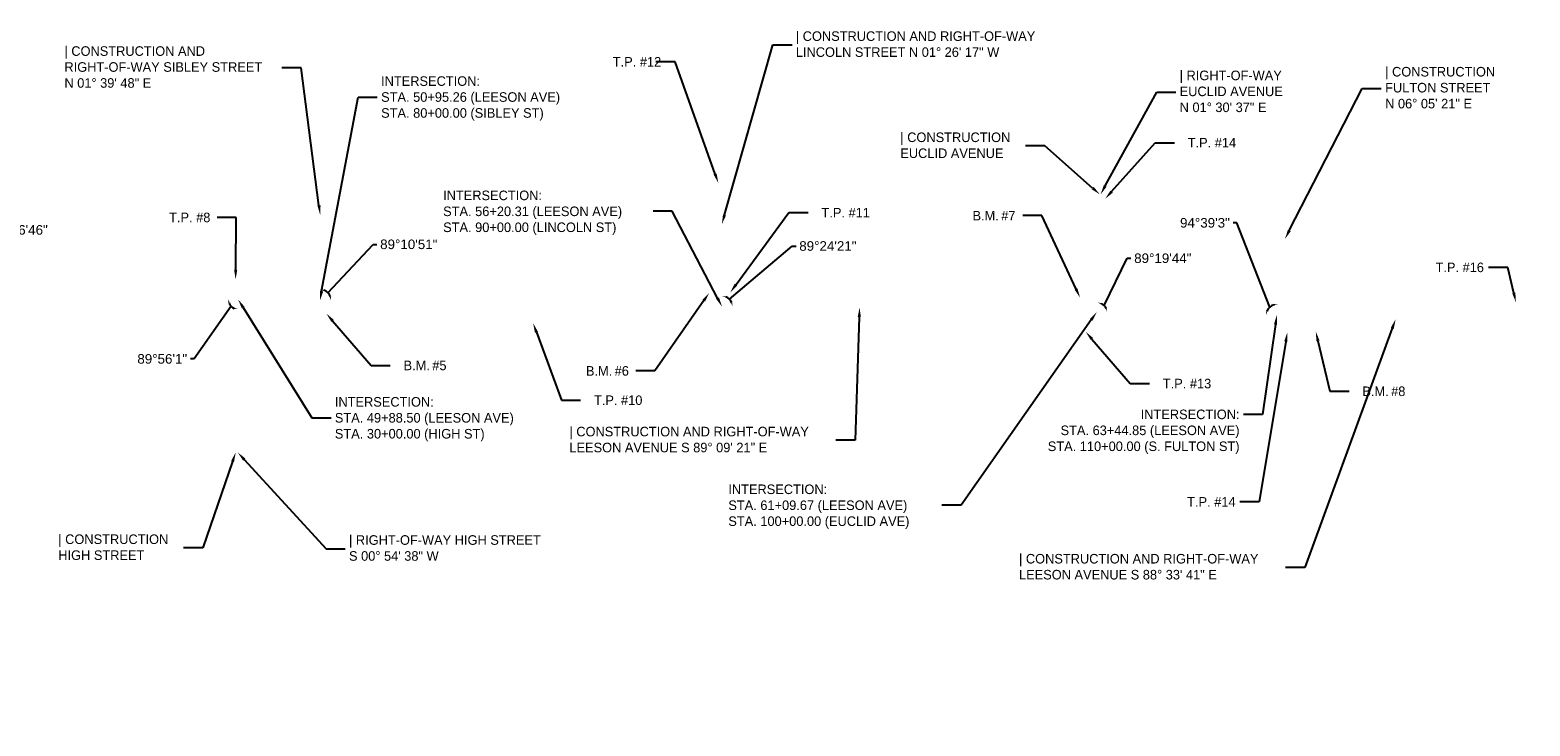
# Model space of a CAD drawing. Header units: feet. Extents: x 1385450 to 1391125, y 443935 to 447530.
# Tile 5 of 5: x 1389167 to 1391125, y 446597 to 447506. Entities that reach past the tile are written whole.
import ezdxf
from ezdxf import colors
from ezdxf.entities.mleader import LeaderData, LeaderLine
from ezdxf.math import Vec2, Vec3

# ---------------------------------------------------------------- set-up
doc = ezdxf.new("R2010")
doc.units = ezdxf.units.FT
doc.header["$MEASUREMENT"] = 0
doc.styles.add('Slanted-Normal', font='font31.shx', dxfattribs={"height": 0.14})
doc.styles.get("Standard").update_dxf_attribs({"font": 'arial.ttf'})
doc.dimstyles.get("Standard").update_dxf_attribs({"dimtxt": 0.18, "dimasz": 0.18, "dimexe": 0.18, "dimexo": 0.0625, "dimgap": 0.09, "dimtad": 0, "dimtih": 1, "dimtoh": 1, "dimdec": 4, "dimzin": 0, "dimdsep": 46, "dimtxsty": 'Standard', "dimcen": 0.09, "dimadec": 0, "dimazin": 0, "dimtfac": 1, "dimtdec": 4, "dimtofl": 0, "dimtmove": 0, "dimatfit": 3, "dimfxl": 1, "dimtolj": 1, "dimtzin": 0, "dimarcsym": 0})

# ---------------------------------------------------------------- blocks, each defined once
blk = doc.blocks.new('*D12')
at = {"color": 0, "lineweight": -2, "transparency": 16777216}
for p, q in [((1388450.3, 447180.7), (1388483.4, 447298.9)), ((1388483.4, 447298.9), (1388488.4, 447298.9))]:
    blk.add_line(p, q, dxfattribs=at)
blk.add_arc((1388438.3, 447169.1), 16.7, 16.3747, 71.6734, dxfattribs=at)
at = {"color": 0, "transparency": 16777216}
for points in [[(1388443.4, 447184.1), (1388443.7, 447185.7), (1388438.6, 447185.8)], [(1388455.1, 447173.9), (1388453.5, 447173.7), (1388455, 447168.8)]]:
    blk.add_solid(points, dxfattribs=at)
at = {"layer": 'Defpoints', "color": 0, "transparency": 16777216}
for p in [(1388444.8, 447504.6), (1388087.4, 447174.2), (1388438.3, 447169.1), (1388452.9, 447177.2), (1390741, 447135.1)]:
    blk.add_point(p, dxfattribs=at)
at = {"color": 0, "transparency": 16777216, "insert": (1388530.1, 447298.9), "char_height": 12.5, "attachment_point": 5}
blk.add_mtext('\\A1;89°44\'10"', dxfattribs=at)
blk = doc.blocks.new('*D13')
at = {"color": 0, "lineweight": -2, "transparency": 16777216}
for p, q in [((1388206.7, 447160), (1388142.3, 447102.7)), ((1388142.3, 447102.7), (1388137.3, 447102.7))]:
    blk.add_line(p, q, dxfattribs=at)
blk.add_arc((1388219.4, 447172.3), 17.6, 195.4583, 252.8535, dxfattribs=at)
at = {"color": 0, "transparency": 16777216}
for points in [[(1388201.5, 447167.5), (1388203.2, 447167.7), (1388201.7, 447172.6)], [(1388214.3, 447156.3), (1388214, 447154.6), (1388219.1, 447154.7)]]:
    blk.add_solid(points, dxfattribs=at)
at = {"layer": 'Defpoints', "color": 0, "transparency": 16777216}
for p in [(1388087.4, 447174.2), (1388219.4, 447172.3), (1388210.3, 447157.2), (1390741, 447135.1), (1388216.4, 446972.1)]:
    blk.add_point(p, dxfattribs=at)
at = {"color": 0, "transparency": 16777216, "insert": (1388105.3, 447102.7), "char_height": 12.5, "attachment_point": 5}
blk.add_mtext('\\A1;90°0\'0"', dxfattribs=at)
blk = doc.blocks.new('*D15')
at = {"color": 0, "lineweight": -2, "transparency": 16777216}
for p, q in [((1389071.6, 447148.7), (1388990.1, 446983.1)), ((1388990.1, 446983.1), (1388985.1, 446983.1))]:
    blk.add_line(p, q, dxfattribs=at)
blk.add_arc((1389083, 447159.6), 15.7, 197.4401, 250.4916, dxfattribs=at)
at = {"color": 0, "transparency": 16777216}
for points in [[(1389067.1, 447154.7), (1389068.8, 447155), (1389067.2, 447159.8)], [(1389077.9, 447145.6), (1389077.6, 447143.9), (1389082.6, 447143.8)]]:
    blk.add_solid(points, dxfattribs=at)
at = {"layer": 'Defpoints', "color": 0, "transparency": 16777216}
for p in [(1388087.4, 447174.2), (1389083, 447159.6), (1389069.2, 447151.9), (1390741, 447135.1), (1389071, 446599.9)]:
    blk.add_point(p, dxfattribs=at)
at = {"color": 0, "transparency": 16777216, "insert": (1388943.4, 446983.1), "char_height": 12.5, "attachment_point": 5}
blk.add_mtext('\\A1;89°37\'11"', dxfattribs=at)
blk = doc.blocks.new('*D16')
at = {"color": 0, "lineweight": -2, "transparency": 16777216}
for p, q in [((1389098.1, 447170.4), (1389105.7, 447245.1)), ((1389105.7, 447245.1), (1389110.7, 447245.1))]:
    blk.add_line(p, q, dxfattribs=at)
blk.add_arc((1389086.7, 447159.5), 15.7, 17.4327, 70.3252, dxfattribs=at)
at = {"color": 0, "transparency": 16777216}
for points in [[(1389091.9, 447173.5), (1389092.2, 447175.2), (1389087.1, 447175.3)], [(1389102.6, 447164.4), (1389100.9, 447164.1), (1389102.5, 447159.3)]]:
    blk.add_solid(points, dxfattribs=at)
at = {"layer": 'Defpoints', "color": 0, "transparency": 16777216}
for p in [(1389094.9, 447494.3), (1388087.4, 447174.2), (1389086.7, 447159.5), (1389100.5, 447167.1), (1390741, 447135.1)]:
    blk.add_point(p, dxfattribs=at)
at = {"color": 0, "transparency": 16777216, "insert": (1389152.4, 447245.1), "char_height": 12.5, "attachment_point": 5}
blk.add_mtext('\\A1;89°26\'46"', dxfattribs=at)
blk = doc.blocks.new('*D17')
at = {"color": 0, "lineweight": -2, "transparency": 16777216}
for p, q in [((1389429.2, 447145.5), (1389380.9, 447076.6)), ((1389380.9, 447076.6), (1389375.9, 447076.6))]:
    blk.add_line(p, q, dxfattribs=at)
blk.add_arc((1389438.3, 447154.3), 12.7, 201.9046, 246.3408, dxfattribs=at)
at = {"color": 0, "transparency": 16777216}
for points in [[(1389425.7, 447149.5), (1389427.3, 447149.8), (1389425.6, 447154.5)], [(1389433.3, 447143.5), (1389433, 447141.9), (1389438.1, 447141.7)]]:
    blk.add_solid(points, dxfattribs=at)
at = {"layer": 'Defpoints', "color": 0, "transparency": 16777216}
for p in [(1388087.4, 447174.2), (1389431.8, 447143.5), (1389438.3, 447154.3), (1390741, 447135.1), (1389429.7, 446616.6)]:
    blk.add_point(p, dxfattribs=at)
at = {"color": 0, "transparency": 16777216, "insert": (1389339.2, 447076.6), "char_height": 12.5, "attachment_point": 5}
blk.add_mtext('\\A1;89°56\'1"', dxfattribs=at)
blk = doc.blocks.new('*D18')
at = {"color": 0, "lineweight": -2, "transparency": 16777216}
for p, q in [((1389555.6, 447162.9), (1389614.5, 447226.3)), ((1389614.5, 447226.3), (1389619.5, 447226.3))]:
    blk.add_line(p, q, dxfattribs=at)
blk.add_arc((1389545, 447152.8), 14.7, 18.7931, 68.6996, dxfattribs=at)
at = {"color": 0, "transparency": 16777216}
for points in [[(1389550.2, 447165.6), (1389550.5, 447167.2), (1389545.4, 447167.4)], [(1389559.7, 447157.6), (1389558.1, 447157.4), (1389559.7, 447152.6)]]:
    blk.add_solid(points, dxfattribs=at)
at = {"layer": 'Defpoints', "color": 0, "transparency": 16777216}
for p in [(1389551.5, 447376.9), (1388087.4, 447174.2), (1389552.6, 447165.3), (1389545, 447152.8), (1390741, 447135.1)]:
    blk.add_point(p, dxfattribs=at)
at = {"color": 0, "transparency": 16777216, "insert": (1389661.1, 447226.3), "char_height": 12.5, "attachment_point": 5}
blk.add_mtext('\\A1;89°10\'51"', dxfattribs=at)
blk = doc.blocks.new('*D19')
at = {"color": 0, "lineweight": -2, "transparency": 16777216}
for p, q in [((1390079.9, 447154.5), (1390161.7, 447224.1)), ((1390161.7, 447224.1), (1390166.7, 447224.1))]:
    blk.add_line(p, q, dxfattribs=at)
blk.add_arc((1390070, 447145), 13.7, 20.202, 67.5158, dxfattribs=at)
at = {"color": 0, "transparency": 16777216}
for points in [[(1390075.1, 447156.9), (1390075.4, 447158.5), (1390070.3, 447158.7)], [(1390083.7, 447149.9), (1390082, 447149.6), (1390083.7, 447144.8)]]:
    blk.add_solid(points, dxfattribs=at)
at = {"layer": 'Defpoints', "color": 0, "transparency": 16777216}
for p in [(1390075.4, 447360.6), (1388087.4, 447174.2), (1390070, 447145), (1390077.1, 447156.7), (1390741, 447135.1)]:
    blk.add_point(p, dxfattribs=at)
at = {"color": 0, "transparency": 16777216, "insert": (1390208.3, 447224.1), "char_height": 12.5, "attachment_point": 5}
blk.add_mtext('\\A1;89°24\'21"', dxfattribs=at)
blk = doc.blocks.new('*D20')
at = {"color": 0, "lineweight": -2, "transparency": 16777216}
for p, q in [((1390569.1, 447146.3), (1390598.9, 447208.1)), ((1390598.9, 447208.1), (1390603.9, 447208.1))]:
    blk.add_line(p, q, dxfattribs=at)
blk.add_arc((1390560.3, 447137.8), 12.3, 22.6874, 64.9535, dxfattribs=at)
at = {"color": 0, "transparency": 16777216}
for points in [[(1390565.3, 447148.1), (1390565.7, 447149.7), (1390560.6, 447150.1)], [(1390572.4, 447142.7), (1390570.8, 447142.4), (1390572.5, 447137.6)]]:
    blk.add_solid(points, dxfattribs=at)
at = {"layer": 'Defpoints', "color": 0, "transparency": 16777216}
for p in [(1390567.2, 447399.9), (1388087.4, 447174.2), (1390566.7, 447148.3), (1390560.3, 447137.8), (1390741, 447135.1)]:
    blk.add_point(p, dxfattribs=at)
at = {"color": 0, "transparency": 16777216, "insert": (1390645.6, 447208.1), "char_height": 12.5, "attachment_point": 5}
blk.add_mtext('\\A1;89°19\'44"', dxfattribs=at)
blk = doc.blocks.new('*D21')
at = {"color": 0, "lineweight": -2, "transparency": 16777216}
for p, q in [((1390742.3, 447254.4), (1390737.3, 447254.4)), ((1390785.2, 447144.4), (1390742.3, 447254.4))]:
    blk.add_line(p, q, dxfattribs=at)
blk.add_arc((1390794.5, 447133.8), 14.1, 104.369, 158.1032, dxfattribs=at)
at = {"color": 0, "transparency": 16777216}
for points in [[(1390782.2, 447138.9), (1390780.6, 447139.2), (1390780.4, 447134.2)], [(1390790.9, 447148.3), (1390791, 447146.6), (1390796, 447147.8)]]:
    blk.add_solid(points, dxfattribs=at)
at = {"layer": 'Defpoints', "color": 0, "transparency": 16777216}
for p in [(1390805.9, 447241.3), (1390782.6, 447141.5), (1390741, 447135.1), (1390794.5, 447133.8), (1391125, 447125.5)]:
    blk.add_point(p, dxfattribs=at)
at = {"color": 0, "transparency": 16777216, "insert": (1390700.6, 447254.4), "char_height": 12.5, "attachment_point": 5}
blk.add_mtext('\\A1;94°39\'3"', dxfattribs=at)

msp = doc.modelspace()

# ---------------------------------------------------------------- dimensions: what is measured, and where the dimension line sits
for base, line1, line2, picture, middle in [((1388452.87356, 447177.18784), ((1388087.36503, 447174.24372), (1390740.96467, 447135.14996)), ((1388444.76426, 447504.55761), (1388438.27666, 447169.07397)), '*D12', (1388530.05083, 447298.93711)), ((1389100.51558, 447167.14508), ((1388087.36503, 447174.24372), (1390740.96467, 447135.14996)), ((1389086.74423, 447159.52052), (1389094.91465, 447494.30347)), '*D16', (1389152.37355, 447245.06502)), ((1390566.65434, 447148.28863), ((1388087.36503, 447174.24372), (1390740.96467, 447135.14996)), ((1390560.28646, 447137.81177), (1390567.21903, 447399.92551)), '*D20', (1390645.56603, 447208.06176)), ((1389552.64623, 447165.28379), ((1388087.36503, 447174.24372), (1390740.96467, 447135.14996)), ((1389545.01021, 447152.76918), (1389551.51794, 447376.87659)), '*D18', (1389661.12366, 447226.33507)), ((1390077.09893, 447156.73883), ((1388087.36503, 447174.24372), (1390740.96467, 447135.14996)), ((1390075.41015, 447360.55023), (1390069.99954, 447145.03485)), '*D19', (1390208.2922, 447224.05851)), ((1390782.64965, 447141.47158), ((1390740.96467, 447135.14996), (1391125.00775, 447125.50548)), ((1390794.45776, 447133.80658), (1390805.92203, 447241.27072)), '*D21', (1390700.57323, 447254.36533)), ((1388210.31056, 447157.16079), ((1388219.35071, 447172.29897), (1388216.40043, 446972.07071)), ((1388087.36503, 447174.24372), (1390740.96467, 447135.14996)), '*D13', (1388105.34996, 447102.7016)), ((1389069.2085, 447151.94074), ((1389071.00571, 446599.87771), (1389082.96662, 447159.57617)), ((1388087.36503, 447174.24372), (1390740.96467, 447135.14996)), '*D15', (1388943.4209, 446983.10069)), ((1389431.75168, 447143.46343), ((1389438.25933, 447154.34361), (1389429.71235, 446616.57888)), ((1388087.36503, 447174.24372), (1390740.96467, 447135.14996)), '*D17', (1389339.15291, 447076.62584))]:
    dim = msp.add_angular_dim_2l(base=base, line1=line1, line2=line2, dimstyle='Standard', override={"dimscale": 100, "dimtxt": 0.125, "dimasz": 0.05, "dimexe": 0.125, "dimexo": 0.05, "dimgap": 0.05, "dimaunit": 1, "dimadec": 3, "dimtmove": 1})
    dim.commit()
    dim.dimension.update_dxf_attribs({"geometry": picture, "text_midpoint": middle, "dimtype": 162})

# ---------------------------------------------------------------- leaders
ml = msp.add_multileader_mtext('Standard')
ml.set_content('| CONSTRUCTION AND RIGHT-OF-WAY\\PLINCOLN STREET N 01%%D 26\' 17" W', color=256, style='Slanted-Normal')
ml.set_leader_properties()
ml.build(insert=Vec2(0, 0))
ml.multileader.update_dxf_attribs({"text_left_attachment_type": 2, "text_right_attachment_type": 2, "dogleg_length": 0.25, "arrow_head_size": 12.5, "scale": 100})
ctx = ml.context
ctx.base_point, ctx.scale, ctx.char_height, ctx.arrow_head_size, ctx.landing_gap_size, ctx.plane_origin = Vec3(1390161.4451, 447486.99573), 100, 12.5, 12.5, 5, Vec3(1390069.90331, 447252.70881)
ctx.left_attachment, ctx.right_attachment = 2, 2
notes = []
notes.append((ctx, [(1, (1, 1, 0), (1390136.4451, 447486.99573), (1, 0), 25, [(0, [(1390069.90331, 447252.70881)], 0, [])])]))
ctx.mtext.insert, ctx.mtext.flow_direction = Vec3(1390166.4451, 447504.60486), 5
ml = msp.add_multileader_mtext('Standard')
ml.set_content('| CONSTRUCTION AND \\PRIGHT-OF-WAY SIBLEY STREET \\PN 01%%D 39\' 48" E', color=256, style='Slanted-Normal')
ml.set_leader_properties()
ml.build(insert=Vec2(0, 0))
ml.multileader.update_dxf_attribs({"text_left_attachment_type": 2, "text_right_attachment_type": 2, "dogleg_length": 0.25, "arrow_head_size": 12.5, "scale": 100})
ctx = ml.context
ctx.base_point, ctx.scale, ctx.char_height, ctx.arrow_head_size, ctx.landing_gap_size, ctx.plane_origin = Vec3(1389206.48158, 447457.08493), 100, 12.5, 12.5, 5, Vec3(1389545.46253, 447264.73915)
ctx.left_attachment, ctx.right_attachment = 2, 2
notes.append((ctx, [(0, (1, 1, 0), (1389520.44983, 447457.08493), (-1, 0), 25, [(0, [(1389545.46253, 447264.73915)], 0, [])])]))
ctx.mtext.insert, ctx.mtext.flow_direction = Vec3(1389211.48158, 447485.11072), 5
ml = msp.add_multileader_mtext('Standard')
ml.set_content('\\pxi-3,l5,t5;T.P. #12', color=256, style='Slanted-Normal')
ml.set_leader_properties()
ml.build(insert=Vec2(0, 0))
ml.multileader.update_dxf_attribs({"text_left_attachment_type": 2, "text_right_attachment_type": 2, "dogleg_length": 0.25, "arrow_head_size": 12.5, "scale": 100})
ctx = ml.context
ctx.base_point, ctx.scale, ctx.char_height, ctx.arrow_head_size, ctx.landing_gap_size, ctx.plane_origin = Vec3(1389897.44763, 447464.83427, 780.458), 100, 12.5, 12.5, 5, Vec3(1390065.25803, 447306.41672, 780.458)
ctx.left_attachment, ctx.right_attachment = 2, 2
notes.append((ctx, [(0, (1, 1, 0), (1390008.83652, 447464.83427, 780.458), (-1, 0), 25, [(0, [(1390065.25803, 447306.41672, 780.458)], 0, [])])]))
ctx.mtext.insert, ctx.mtext.flow_direction = Vec3(1389902.44763, 447471.08427, 780.458), 5
ml = msp.add_multileader_mtext('Standard')
ml.set_content('| RIGHT-OF-WAY\\PEUCLID AVENUE \\PN 01%%D 30\' 37" E', color=256, style='Slanted-Normal')
ml.set_leader_properties()
ml.build(insert=Vec2(0, 0))
ml.multileader.update_dxf_attribs({"text_left_attachment_type": 2, "text_right_attachment_type": 2, "dogleg_length": 0.25, "arrow_head_size": 12.5, "scale": 100})
ctx = ml.context
ctx.base_point, ctx.scale, ctx.char_height, ctx.arrow_head_size, ctx.landing_gap_size, ctx.plane_origin = Vec3(1390662.58456, 447425.27025), 100, 12.5, 12.5, 5, Vec3(1390563.36481, 447291.62017)
ctx.left_attachment, ctx.right_attachment = 2, 2
notes.append((ctx, [(1, (1, 1, 0), (1390637.58456, 447425.27025), (1, 0), 25, [(0, [(1390564.3538, 447291.59397)], 0, [])])]))
ctx.mtext.insert, ctx.mtext.flow_direction = Vec3(1390667.58456, 447453.29604), 5
ml = msp.add_multileader_mtext('Standard')
ml.set_content('| CONSTRUCTION\\PFULTON STREET\\PN 06%%D 05\' 21" E', color=256, style='Slanted-Normal')
ml.set_leader_properties()
ml.build(insert=Vec2(0, 0))
ml.multileader.update_dxf_attribs({"text_left_attachment_type": 2, "text_right_attachment_type": 2, "dogleg_length": 0.25, "arrow_head_size": 12.5, "scale": 100})
ctx = ml.context
ctx.base_point, ctx.scale, ctx.char_height, ctx.arrow_head_size, ctx.landing_gap_size, ctx.plane_origin = Vec3(1390930.89432, 447430.09927), 100, 12.5, 12.5, 5, Vec3(1390805.06557, 447233.24236)
ctx.left_attachment, ctx.right_attachment = 2, 2
notes.append((ctx, [(1, (1, 1, 0), (1390905.89432, 447430.09927), (1, 0), 25, [(0, [(1390805.06557, 447233.24236)], 0, [])])]))
ctx.mtext.insert, ctx.mtext.flow_direction = Vec3(1390935.89432, 447458.12507), 5
ml = msp.add_multileader_mtext('Standard')
ml.set_content('INTERSECTION:\\PSTA. 50+95.26 (LEESON AVE)\\PSTA. 80+00.00 (SIBLEY ST)', color=256, style='Slanted-Normal')
ml.set_leader_properties()
ml.build(insert=Vec2(0, 0))
ml.multileader.update_dxf_attribs({"text_left_attachment_type": 2, "text_right_attachment_type": 2, "dogleg_length": 0.25, "arrow_head_size": 12.5, "scale": 100})
ctx = ml.context
ctx.base_point, ctx.scale, ctx.char_height, ctx.arrow_head_size, ctx.landing_gap_size, ctx.plane_origin = Vec3(1389619.97688, 447418.81285), 100, 12.5, 12.5, 5, Vec3(1389545.01021, 447152.76918)
ctx.left_attachment, ctx.right_attachment = 2, 2
notes.append((ctx, [(1, (1, 1, 0), (1389594.97688, 447418.81285), (1, 0), 25, [(0, [(1389545.01021, 447152.76918)], 0, [])])]))
ctx.mtext.insert, ctx.mtext.flow_direction = Vec3(1389624.97688, 447445.89618), 5
ml = msp.add_multileader_mtext('Standard')
ml.set_content('| CONSTRUCTION\\PEUCLID AVENUE ', color=256, style='Slanted-Normal')
ml.set_leader_properties()
ml.build(insert=Vec2(0, 0))
ml.multileader.update_dxf_attribs({"text_left_attachment_type": 2, "text_right_attachment_type": 2, "dogleg_length": 0.25, "arrow_head_size": 12.5, "scale": 100})
ctx = ml.context
ctx.base_point, ctx.scale, ctx.char_height, ctx.arrow_head_size, ctx.landing_gap_size, ctx.plane_origin = Vec3(1390297.85895, 447354.84671), 100, 12.5, 12.5, 5, Vec3(1390561.55226, 447291.51023)
ctx.left_attachment, ctx.right_attachment = 2, 2
notes.append((ctx, [(0, (1, 1, 0), (1390491.48991, 447354.84671), (-1, 0), 25, [(0, [(1390563.36481, 447291.62017)], 0, [])])]))
ctx.mtext.insert, ctx.mtext.flow_direction = Vec3(1390302.85895, 447372.45584), 5
ml = msp.add_multileader_mtext('Standard')
ml.set_content('\\pxi-3,l4,t4;T.P. #14', color=256, style='Slanted-Normal')
ml.set_leader_properties()
ml.build(insert=Vec2(0, 0))
ml.multileader.update_dxf_attribs({"text_left_attachment_type": 2, "text_right_attachment_type": 2, "dogleg_length": 0.25, "arrow_head_size": 12.5, "scale": 100})
ctx = ml.context
ctx.base_point, ctx.scale, ctx.char_height, ctx.arrow_head_size, ctx.landing_gap_size, ctx.plane_origin = Vec3(1390660.6324, 447359.12241, 781.023), 100, 12.5, 12.5, 5, Vec3(1390570.41503, 447285.85872, 781.023)
ctx.left_attachment, ctx.right_attachment = 2, 2
notes.append((ctx, [(1, (1, 1, 0), (1390635.6324, 447359.12241, 781.023), (1, 0), 25, [(0, [(1390570.41503, 447285.85872, 781.023)], 0, [])])]))
ctx.mtext.insert, ctx.mtext.flow_direction = Vec3(1390665.6324, 447365.37241, 781.023), 5
ml = msp.add_multileader_mtext('Standard')
ml.set_content('INTERSECTION:\\PSTA. 56+20.31 (LEESON AVE)\\PSTA. 90+00.00 (LINCOLN ST)', color=256, style='Slanted-Normal')
ml.set_leader_properties()
ml.build(insert=Vec2(0, 0))
ml.multileader.update_dxf_attribs({"text_left_attachment_type": 2, "text_right_attachment_type": 2, "dogleg_length": 0.25, "arrow_head_size": 12.5, "scale": 100})
ctx = ml.context
ctx.base_point, ctx.scale, ctx.char_height, ctx.arrow_head_size, ctx.landing_gap_size, ctx.plane_origin = Vec3(1389700.93293, 447269.46715), 100, 12.5, 12.5, 5, Vec3(1390069.99954, 447145.03485)
ctx.left_attachment, ctx.right_attachment = 2, 2
notes.append((ctx, [(0, (1, 1, 0), (1390004.98055, 447269.46715), (-1, 0), 25, [(0, [(1390069.99954, 447145.03485)], 0, [])])]))
ctx.mtext.insert, ctx.mtext.flow_direction = Vec3(1389705.93293, 447296.55048), 5
ml = msp.add_multileader_mtext('Standard')
ml.set_content('\\pxi-3,l4,t4;T.P. #8', color=256, style='Slanted-Normal')
ml.set_leader_properties()
ml.build(insert=Vec2(0, 0))
ml.multileader.update_dxf_attribs({"text_left_attachment_type": 2, "text_right_attachment_type": 2, "dogleg_length": 0.25, "arrow_head_size": 12.5, "scale": 100})
ctx = ml.context
ctx.base_point, ctx.scale, ctx.char_height, ctx.arrow_head_size, ctx.landing_gap_size, ctx.plane_origin = Vec3(1389330.67366, 447261.48231, 782.818), 100, 12.5, 12.5, 5, Vec3(1389434.96103, 447180.51172, 782.818)
ctx.left_attachment, ctx.right_attachment = 2, 2
notes.append((ctx, [(0, (1, 1, 0), (1389435.91176, 447261.48231, 782.818), (-1, 0), 25, [(0, [(1389434.96103, 447180.51172, 782.818)], 0, [])])]))
ctx.mtext.insert, ctx.mtext.flow_direction = Vec3(1389335.67366, 447267.73231, 782.818), 5
ml = msp.add_multileader_mtext('Standard')
ml.set_content('\\pxi-3,l4,t4;T.P. #11', color=256, style='Slanted-Normal')
ml.set_leader_properties()
ml.build(insert=Vec2(0, 0))
ml.multileader.update_dxf_attribs({"text_left_attachment_type": 2, "text_right_attachment_type": 2, "dogleg_length": 0.25, "arrow_head_size": 12.5, "scale": 100})
ctx = ml.context
ctx.base_point, ctx.scale, ctx.char_height, ctx.arrow_head_size, ctx.landing_gap_size, ctx.plane_origin = Vec3(1390182.47304, 447267.71734, 781.882), 100, 12.5, 12.5, 5, Vec3(1390080.92003, 447163.59772, 781.882)
ctx.left_attachment, ctx.right_attachment = 2, 2
notes.append((ctx, [(1, (1, 1, 0), (1390157.47304, 447267.71734, 781.882), (1, 0), 25, [(0, [(1390080.92003, 447163.59772, 781.882)], 0, [])])]))
ctx.mtext.insert, ctx.mtext.flow_direction = Vec3(1390187.47304, 447273.96734, 781.882), 5
ml = msp.add_multileader_mtext('Standard')
ml.set_content('\\pxi-3,l4,t4;B.M.^I#7', color=256, style='Slanted-Normal')
ml.set_leader_properties()
ml.build(insert=Vec2(0, 0))
ml.multileader.update_dxf_attribs({"text_left_attachment_type": 2, "text_right_attachment_type": 2, "dogleg_length": 0.25, "arrow_head_size": 12.5, "scale": 100})
ctx = ml.context
ctx.base_point, ctx.scale, ctx.char_height, ctx.arrow_head_size, ctx.landing_gap_size, ctx.plane_origin = Vec3(1390379.62461, 447263.83583), 100, 12.5, 12.5, 5, Vec3(1390537.55165, 447156.64872)
ctx.left_attachment, ctx.right_attachment = 2, 2
notes.append((ctx, [(0, (1, 1, 0), (1390487.64048, 447263.83583), (-1, 0), 25, [(0, [(1390537.55165, 447156.64872)], 0, [])])]))
ctx.mtext.insert, ctx.mtext.flow_direction = Vec3(1390384.62461, 447270.08583), 5
ml = msp.add_multileader_mtext('Standard')
ml.set_content('\\pxi-3,l4,t4;T.P. #16', color=256, style='Slanted-Normal')
ml.set_leader_properties()
ml.build(insert=Vec2(0, 0))
ml.multileader.update_dxf_attribs({"text_left_attachment_type": 2, "text_right_attachment_type": 2, "dogleg_length": 0.25, "arrow_head_size": 12.5, "scale": 100})
ctx = ml.context
ctx.base_point, ctx.scale, ctx.char_height, ctx.arrow_head_size, ctx.landing_gap_size, ctx.plane_origin = Vec3(1390984.18419, 447196.27059, 778.641), 100, 12.5, 12.5, 5, Vec3(1391106.70103, 447150.54172, 778.641)
ctx.left_attachment, ctx.right_attachment = 2, 2
notes.append((ctx, [(0, (1, 1, 0), (1391095.8707, 447196.27059, 778.641), (-1, 0), 25, [(0, [(1391106.70103, 447150.54172, 778.641)], 0, [])])]))
ctx.mtext.insert, ctx.mtext.flow_direction = Vec3(1390989.18419, 447202.52059, 778.641), 5
ml = msp.add_multileader_mtext('Standard')
ml.set_content('\\pxi-3,l4,t4;B.M.^I#6', color=256, style='Slanted-Normal')
ml.set_leader_properties()
ml.build(insert=Vec2(0, 0))
ml.multileader.update_dxf_attribs({"text_left_attachment_type": 2, "text_right_attachment_type": 2, "dogleg_length": 0.25, "arrow_head_size": 12.5, "scale": 100})
ctx = ml.context
ctx.base_point, ctx.scale, ctx.char_height, ctx.arrow_head_size, ctx.landing_gap_size, ctx.plane_origin = Vec3(1389874.89157, 447060.98923, 783.113), 100, 12.5, 12.5, 5, Vec3(1390053.39803, 447163.06572, 783.113)
ctx.left_attachment, ctx.right_attachment = 2, 2
notes.append((ctx, [(0, (1, 1, 0), (1389982.41141, 447060.98923, 783.113), (-1, 0), 25, [(0, [(1390053.39803, 447163.06572, 783.113)], 0, [])])]))
ctx.mtext.insert, ctx.mtext.flow_direction = Vec3(1389879.89157, 447067.23923, 783.113), 5
ml = msp.add_multileader_mtext('Standard')
ml.set_content('INTERSECTION:\\PSTA. 49+88.50 (LEESON AVE)\\PSTA. 30+00.00 (HIGH ST)', color=256, style='Slanted-Normal')
ml.set_leader_properties()
ml.build(insert=Vec2(0, 0))
ml.multileader.update_dxf_attribs({"text_left_attachment_type": 2, "text_right_attachment_type": 2, "dogleg_length": 0.25, "arrow_head_size": 12.5, "scale": 100})
ctx = ml.context
ctx.base_point, ctx.scale, ctx.char_height, ctx.arrow_head_size, ctx.landing_gap_size, ctx.plane_origin = Vec3(1389559.55712, 446999.72301), 100, 12.5, 12.5, 5, Vec3(1389438.25933, 447154.34361)
ctx.left_attachment, ctx.right_attachment = 2, 2
notes.append((ctx, [(1, (1, 1, 0), (1389534.55712, 446999.72301), (1, 0), 25, [(0, [(1389438.25933, 447154.34361)], 0, [])])]))
ctx.mtext.insert, ctx.mtext.flow_direction = Vec3(1389564.55712, 447026.80634), 5
ml = msp.add_multileader_mtext('Standard')
ml.set_content('| CONSTRUCTION AND RIGHT-OF-WAY\\PLEESON AVENUE S 89%%D 09\' 21" E', color=256, style='Slanted-Normal')
ml.set_leader_properties()
ml.build(insert=Vec2(0, 0))
ml.multileader.update_dxf_attribs({"text_left_attachment_type": 2, "text_right_attachment_type": 2, "dogleg_length": 0.25, "arrow_head_size": 12.5, "scale": 100})
ctx = ml.context
ctx.base_point, ctx.scale, ctx.char_height, ctx.arrow_head_size, ctx.landing_gap_size, ctx.plane_origin = Vec3(1389865.80879, 446970.35302), 100, 12.5, 12.5, 5, Vec3(1390249.69373, 447143.78768)
ctx.left_attachment, ctx.right_attachment = 2, 2
notes.append((ctx, [(0, (1, 1, 0), (1390243.86434, 446970.35302), (-1, 0), 25, [(0, [(1390249.69373, 447143.78768)], 0, [])])]))
ctx.mtext.insert, ctx.mtext.flow_direction = Vec3(1389870.80879, 446987.96214), 5
ml = msp.add_multileader_mtext('Standard')
ml.set_content('\\pxi-3,l4,t4;B.M.^I#5', color=256, style='Slanted-Normal')
ml.set_leader_properties()
ml.build(insert=Vec2(0, 0))
ml.multileader.update_dxf_attribs({"text_left_attachment_type": 2, "text_right_attachment_type": 2, "dogleg_length": 0.25, "arrow_head_size": 12.5, "scale": 100})
ctx = ml.context
ctx.base_point, ctx.scale, ctx.char_height, ctx.arrow_head_size, ctx.landing_gap_size, ctx.plane_origin = Vec3(1389636.79167, 447068.12, 783.353), 100, 12.5, 12.5, 5, Vec3(1389553.54503, 447135.76472, 783.353)
ctx.left_attachment, ctx.right_attachment = 2, 2
notes.append((ctx, [(1, (1, 1, 0), (1389611.79167, 447068.12, 783.353), (1, 0), 25, [(0, [(1389553.54503, 447135.76472, 783.353)], 0, [])])]))
ctx.mtext.insert, ctx.mtext.flow_direction = Vec3(1389641.79167, 447074.37, 783.353), 5
ml = msp.add_multileader_mtext('Standard')
ml.set_content('\\pxi-3,l4,t4;T.P. #10', color=256, style='Slanted-Normal')
ml.set_leader_properties()
ml.build(insert=Vec2(0, 0))
ml.multileader.update_dxf_attribs({"text_left_attachment_type": 2, "text_right_attachment_type": 2, "dogleg_length": 0.25, "arrow_head_size": 12.5, "scale": 100})
ctx = ml.context
ctx.base_point, ctx.scale, ctx.char_height, ctx.arrow_head_size, ctx.landing_gap_size, ctx.plane_origin = Vec3(1389885.4303, 447022.68128, 783.282), 100, 12.5, 12.5, 5, Vec3(1389823.44803, 447123.32972, 783.282)
ctx.left_attachment, ctx.right_attachment = 2, 2
notes.append((ctx, [(1, (1, 1, 0), (1389860.4303, 447022.68128, 783.282), (1, 0), 25, [(0, [(1389823.44803, 447123.32972, 783.282)], 0, [])])]))
ctx.mtext.insert, ctx.mtext.flow_direction = Vec3(1389890.4303, 447028.93128, 783.282), 5
ml = msp.add_multileader_mtext('Standard')
ml.set_content('INTERSECTION:\\PSTA. 61+09.67 (LEESON AVE)\\PSTA. 100+00.00 (EUCLID AVE)', color=256, style='Slanted-Normal')
ml.set_leader_properties()
ml.build(insert=Vec2(0, 0))
ml.multileader.update_dxf_attribs({"text_right_attachment_type": 2, "dogleg_length": 0.25, "arrow_head_size": 12.5, "scale": 100})
ctx = ml.context
ctx.base_point, ctx.scale, ctx.char_height, ctx.arrow_head_size, ctx.landing_gap_size, ctx.plane_origin = Vec3(1390073.30324, 446906.31453), 100, 12.5, 12.5, 5, Vec3(1390559.30813, 447137.83781)
ctx.right_attachment = 2
notes.append((ctx, [(0, (1, 1, 0), (1390382.11277, 446885.48119), (-1, 0), 25, [(0, [(1390559.30813, 447137.83781)], 0, [])])]))
ctx.mtext.insert, ctx.mtext.flow_direction = Vec3(1390078.30324, 446912.56453), 5
ml = msp.add_multileader_mtext('Standard')
ml.set_content('| CONSTRUCTION AND RIGHT-OF-WAY\\PLEESON AVENUE S 88%%D 33\' 41" E', color=256, style='Slanted-Normal')
ml.set_leader_properties()
ml.build(insert=Vec2(0, 0))
ml.multileader.update_dxf_attribs({"text_left_attachment_type": 2, "text_right_attachment_type": 2, "dogleg_length": 0.25, "arrow_head_size": 12.5, "scale": 100})
ctx = ml.context
ctx.base_point, ctx.scale, ctx.char_height, ctx.arrow_head_size, ctx.landing_gap_size, ctx.plane_origin = Vec3(1390452.84004, 446804.22575), 100, 12.5, 12.5, 5, Vec3(1390949.53341, 447128.5118)
ctx.left_attachment, ctx.right_attachment = 2, 2
notes.append((ctx, [(0, (1, 1, 0), (1390830.8956, 446804.22575), (-1, 0), 25, [(0, [(1390949.53341, 447128.5118)], 0, [])])]))
ctx.mtext.insert, ctx.mtext.flow_direction = Vec3(1390457.84004, 446821.83488), 5
ml = msp.add_multileader_mtext('Standard')
ml.set_content('INTERSECTION: \\PSTA. 63+44.85 (LEESON AVE)\\PSTA. 110+00.00 (S. FULTON ST)', color=256, style='Slanted-Normal')
ml.set_leader_properties()
ml.build(insert=Vec2(0, 0))
ml.multileader.update_dxf_attribs({"text_left_attachment_type": 2, "dogleg_length": 0.25, "arrow_head_size": 12.5, "scale": 100})
ctx = ml.context
ctx.base_point, ctx.scale, ctx.char_height, ctx.arrow_head_size, ctx.landing_gap_size, ctx.plane_origin = Vec3(1390449.81091, 446983.34429), 100, 12.5, 12.5, 5, Vec3(1390794.45776, 447133.80658)
ctx.left_attachment, ctx.text_align_type = 2, 2
notes.append((ctx, [(0, (1, 1, 0), (1390775.78313, 447004.17762), (-1, 0), 25, [(0, [(1390794.45776, 447133.80658)], 0, [])])]))
ctx.mtext.insert, ctx.mtext.alignment, ctx.mtext.flow_direction = Vec3(1390745.78313, 447010.42762), 3, 5
ml = msp.add_multileader_mtext('Standard')
ml.set_content('\\pxi-3,l4,t4;T.P. #13', color=256, style='Slanted-Normal')
ml.set_leader_properties()
ml.build(insert=Vec2(0, 0))
ml.multileader.update_dxf_attribs({"text_left_attachment_type": 2, "text_right_attachment_type": 2, "dogleg_length": 0.25, "arrow_head_size": 12.5, "scale": 100})
ctx = ml.context
ctx.base_point, ctx.scale, ctx.char_height, ctx.arrow_head_size, ctx.landing_gap_size, ctx.plane_origin = Vec3(1390628.13867, 447044.459, 781.072), 100, 12.5, 12.5, 5, Vec3(1390544.89203, 447112.10372, 781.072)
ctx.left_attachment, ctx.right_attachment = 2, 2
notes.append((ctx, [(1, (1, 1, 0), (1390603.13867, 447044.459, 781.072), (1, 0), 25, [(0, [(1390544.89203, 447112.10372, 781.072)], 0, [])])]))
ctx.mtext.insert, ctx.mtext.flow_direction = Vec3(1390633.13867, 447050.709, 781.072), 5
ml = msp.add_multileader_mtext('Standard')
ml.set_content('\\pxi-3,l4,t4;T.P. #14', color=256, style='Slanted-Normal')
ml.set_leader_properties()
ml.build(insert=Vec2(0, 0))
ml.multileader.update_dxf_attribs({"text_left_attachment_type": 2, "text_right_attachment_type": 2, "dogleg_length": 0.25, "arrow_head_size": 12.5, "scale": 100})
ctx = ml.context
ctx.base_point, ctx.scale, ctx.char_height, ctx.arrow_head_size, ctx.landing_gap_size, ctx.plane_origin = Vec3(1390659.91037, 446889.85738, 781.822), 100, 12.5, 12.5, 5, Vec3(1390808.24903, 447111.54572, 781.822)
ctx.left_attachment, ctx.right_attachment = 2, 2
notes.append((ctx, [(0, (1, 1, 0), (1390771.20005, 446889.85738, 781.822), (-1, 0), 25, [(0, [(1390808.24903, 447111.54572, 781.822)], 0, [])])]))
ctx.mtext.insert, ctx.mtext.flow_direction = Vec3(1390664.91037, 446896.10738, 781.822), 5
ml = msp.add_multileader_mtext('Standard')
ml.set_content('\\pxi-3,l4,t4;B.M.^I#8', color=256, style='Slanted-Normal')
ml.set_leader_properties()
ml.build(insert=Vec2(0, 0))
ml.multileader.update_dxf_attribs({"text_left_attachment_type": 2, "text_right_attachment_type": 2, "dogleg_length": 0.25, "arrow_head_size": 12.5, "scale": 100})
ctx = ml.context
ctx.base_point, ctx.scale, ctx.char_height, ctx.arrow_head_size, ctx.landing_gap_size, ctx.plane_origin = Vec3(1390888.70931, 447034.36062, 781.23), 100, 12.5, 12.5, 5, Vec3(1390845.32403, 447112.36672, 781.23)
ctx.left_attachment, ctx.right_attachment = 2, 2
notes.append((ctx, [(1, (1, 1, 0), (1390863.70931, 447034.36062, 781.23), (1, 0), 25, [(0, [(1390845.32403, 447112.36672, 781.23)], 0, [])])]))
ctx.mtext.insert, ctx.mtext.flow_direction = Vec3(1390893.70931, 447040.61062, 781.23), 5
ml = msp.add_multileader_mtext('Standard')
ml.set_content('| CONSTRUCTION\\PHIGH STREET', color=256, style='Slanted-Normal')
ml.set_leader_properties()
ml.build(insert=Vec2(0, 0))
ml.multileader.update_dxf_attribs({"text_left_attachment_type": 2, "text_right_attachment_type": 2, "dogleg_length": 0.25, "arrow_head_size": 12.5, "scale": 100})
ctx = ml.context
ctx.base_point, ctx.scale, ctx.char_height, ctx.arrow_head_size, ctx.landing_gap_size, ctx.plane_origin = Vec3(1389198.4621, 446829.71253), 100, 12.5, 12.5, 5, Vec3(1389429.47984, 446954.32963)
ctx.left_attachment, ctx.right_attachment = 2, 2
notes.append((ctx, [(0, (1, 1, 0), (1389392.09305, 446829.71253), (-1, 0), 25, [(0, [(1389435.08102, 446954.36887)], 0, [])])]))
ctx.mtext.insert, ctx.mtext.flow_direction = Vec3(1389203.4621, 446847.32166), 5
ml = msp.add_multileader_mtext('Standard')
ml.set_content('| RIGHT-OF-WAY HIGH STREET\\PS 00%%D 54\' 38" W', color=256, style='Slanted-Normal')
ml.set_leader_properties()
ml.build(insert=Vec2(0, 0))
ml.multileader.update_dxf_attribs({"text_left_attachment_type": 2, "text_right_attachment_type": 2, "dogleg_length": 0.25, "arrow_head_size": 12.5, "scale": 100})
ctx = ml.context
ctx.base_point, ctx.scale, ctx.char_height, ctx.arrow_head_size, ctx.landing_gap_size, ctx.plane_origin = Vec3(1389578.03848, 446828.67224), 100, 12.5, 12.5, 5, Vec3(1389432.27948, 446954.28513)
ctx.left_attachment, ctx.right_attachment = 2, 2
notes.append((ctx, [(1, (1, 1, 0), (1389553.03848, 446828.67224), (1, 0), 25, [(0, [(1389437.88067, 446954.32437)], 0, [])])]))
ctx.mtext.insert, ctx.mtext.flow_direction = Vec3(1389583.03848, 446846.28137), 5
for ctx, leaders in notes:
    for number, flags, end, landing, length, lines in leaders:
        leader = LeaderData()
        leader.index, (leader.has_last_leader_line, leader.has_dogleg_vector, leader.attachment_direction) = number, flags
        leader.last_leader_point, leader.dogleg_vector, leader.dogleg_length = Vec3(end), Vec3(landing), length
        for number, points, colour, breaks in lines:
            line = LeaderLine()
            line.index, line.vertices, line.color, line.breaks = number, Vec3.list(points), colors.encode_raw_color(colour), breaks
            leader.lines.append(line)
        ctx.leaders.append(leader)

doc.saveas('drawing.dxf')
